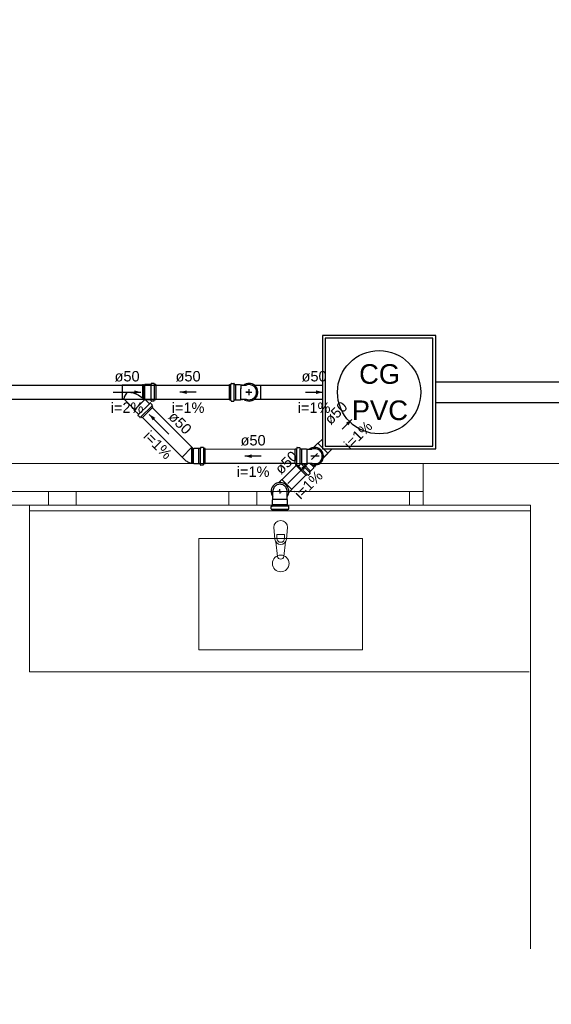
# Model space of a CAD drawing. Header units: millimetres. Extents: x -27714 to -5776, y 5810 to 9208.
# Tile 13 of 256: x -25716 to -25709, y 7023 to 7037. Entities that reach past the tile are written whole.
import ezdxf

# ---------------------------------------------------------------- set-up
doc = ezdxf.new("R2010")
doc.units = ezdxf.units.MM
for name, color, linetype, lineweight in [('CV-Condutos', 1, 'Continuous', 13), ('CV-Textos conduto', 7, 'Continuous', 25), ('TQ-Condutos', 3, 'Continuous', 30), ('TQ-Textos conduto', 7, 'Continuous', 25)]:
    doc.layers.add(name, color=color, linetype=linetype, lineweight=lineweight)
for name, color, linetype in [('CV-Sentido conduto', 9, 'Continuous'), ('HIDRO', 5, 'Continuous'), ('Simbolos', 5, 'Continuous'), ('Simbolos_int', 2, 'Continuous'), ('TEXTO', 7, 'Continuous'), ('TEXTO @ 100', 7, 'Continuous'), ('TEXTO @ 200', 7, 'Continuous'), ('TQ-Sentido conduto', 9, 'Continuous')]:
    doc.layers.add(name, color=color, linetype=linetype)
doc.styles.add('Arial', font='arial.ttf')

# ---------------------------------------------------------------- blocks, each defined once
blk = doc.blocks.new('SIMBOLO NOMENCLATURA')
at = {"linetype": 'Continuous'}
blk.add_circle((-30, 0), 30, dxfattribs=at)
blk = doc.blocks.new('*U147')
at = {"layer": 'TEXTO @ 100', "linetype": 'Continuous', "xscale": 20, "yscale": 20, "zscale": 20}
blk.add_blockref('SIMBOLO NOMENCLATURA', (-25314.228, 7009.918), dxfattribs=at)
at = {"layer": 'TEXTO @ 200', "linetype": 'Continuous', "xscale": 40, "yscale": 40, "zscale": 40}
blk.add_blockref('SIMBOLO NOMENCLATURA', (-25314.228, 7009.918), dxfattribs=at)
blk = doc.blocks.new('*U151')
at = {"layer": 'TEXTO @ 100', "linetype": 'Continuous', "xscale": 20, "yscale": 20, "zscale": 20}
blk.add_blockref('SIMBOLO NOMENCLATURA', (-25312.564, 7079.25), dxfattribs=at)
at = {"layer": 'TEXTO @ 200', "linetype": 'Continuous', "xscale": 40, "yscale": 40, "zscale": 40}
blk.add_blockref('SIMBOLO NOMENCLATURA', (-25312.564, 7079.25), dxfattribs=at)
blk = doc.blocks.new('*U155')
at = {"layer": 'TEXTO @ 200', "linetype": 'Continuous', "xscale": 40, "yscale": 40, "zscale": 40}
blk.add_blockref('SIMBOLO NOMENCLATURA', (-23654.527, 7584.979), dxfattribs=at)
blk = doc.blocks.new('*U159')
at = {"layer": 'TEXTO @ 200', "linetype": 'Continuous', "xscale": 40, "yscale": 40, "zscale": 40}
blk.add_blockref('SIMBOLO NOMENCLATURA', (-23783.068, 7189.489), dxfattribs=at)

msp = doc.modelspace()

# ---------------------------------------------------------------- hatches: boundary and pattern name
at = {"layer": 'CV-Sentido conduto', "linetype": 'Continuous'}
for points in [[(-25714.037, 7031.9773), (-25713.9404, 7031.9515), (-25713.9404, 7032.0032)], [(-25714.4797, 7031.6578), (-25714.4297, 7031.5712), (-25714.3931, 7031.6078)], [(-25713.1017, 7031.0554), (-25713.0051, 7031.0296), (-25713.0051, 7031.0813)]]:
    msp.add_hatch(color=256, dxfattribs=at).paths.add_polyline_path(points)
at = {"layer": 'TQ-Sentido conduto', "linetype": 'Continuous'}
for points in [[(-25714.5993, 7031.9773), (-25714.6959, 7032.0032), (-25714.6959, 7031.9515)], [(-25711.9781, 7031.9773), (-25712.0747, 7032.0032), (-25712.0747, 7031.9515)], [(-25711.5589, 7031.5859), (-25711.6455, 7031.5359), (-25711.6089, 7031.4993)], [(-25712.2012, 7030.9436), (-25712.2878, 7030.8936), (-25712.2512, 7030.857)]]:
    msp.add_hatch(color=256, dxfattribs=at).paths.add_polyline_path(points)

# ---------------------------------------------------------------- linework, layer by layer
at = {"color": 7, "linetype": 'Continuous', "lineweight": 0}
for p, q in [((-25722.3821, 7030.9489), (-25707.7359, 7030.9489)), ((-25710.5312, 7030.3489), (-25710.5312, 7030.9489)), ((-25710.5312, 7030.3489), (-25710.5312, 7030.9489)), ((-25720.9312, 7030.5489), (-25710.5312, 7030.5489)), ((-25715.9312, 7030.3489), (-25715.9312, 7030.5489)), ((-25715.5312, 7030.5489), (-25715.5312, 7030.3489)), ((-25713.3312, 7030.3489), (-25713.3312, 7030.5489)), ((-25712.9312, 7030.5489), (-25712.9312, 7030.3489)), ((-25710.7312, 7030.3489), (-25710.7312, 7030.5489)), ((-25710.5312, 7030.3489), (-25720.9312, 7030.3489)), ((-25716.2059, 7030.3489), (-25708.9859, 7030.3489)), ((-25716.2059, 7027.9489), (-25716.2059, 7030.3489)), ((-25708.9859, 7023.96), (-25708.9859, 7030.3489)), ((-25708.9859, 7027.9489), (-25708.9859, 7030.3489)), ((-25716.2059, 7030.2689), (-25708.9859, 7030.2689)), ((-25716.2059, 7027.9489), (-25709.0059, 7027.9489))]:
    msp.add_line(p, q, dxfattribs=at)
at = {"color": 83, "linetype": 'Continuous', "lineweight": 0}
for p, q in [((-25708.9859, 7030.3489), (-25726.3859, 7030.3489)), ((-25708.9859, 7023.96), (-25708.9859, 7030.3489))]:
    msp.add_line(p, q, dxfattribs=at)
at = {"color": 7, "linetype": 'Continuous', "lineweight": 0}
msp.add_lwpolyline([(-25710.5312, 7030.3489), (-25708.9859, 7030.3489)], dxfattribs=at)
at = {"layer": 'CV-Condutos'}
for p, q in [((-25714.8683, 7032.0773), (-25728.5821, 7032.0773)), ((-25713.3253, 7032.0773), (-25714.3863, 7032.0773)), ((-25714.8683, 7031.8773), (-25728.5821, 7031.8773)), ((-25713.8649, 7031.1844), (-25714.4368, 7031.7563)), ((-25713.3253, 7031.8773), (-25714.3863, 7031.8773)), ((-25714.0063, 7031.043), (-25714.5782, 7031.6148)), ((-25712.3755, 7031.1554), (-25713.675, 7031.1554)), ((-25712.3755, 7030.9554), (-25713.675, 7030.9554))]:
    msp.add_line(p, q, dxfattribs=at)
at = {"layer": 'CV-Sentido conduto'}
for points in [[(-25713.8033, 7031.9773), (-25714.037, 7031.9773)], [(-25714.1969, 7031.375), (-25714.4797, 7031.6578)], [(-25712.865, 7031.0554), (-25713.1017, 7031.0554)]]:
    msp.add_lwpolyline(points, dxfattribs=at)
at = {"layer": 'HIDRO', "linetype": 'Continuous', "lineweight": 0}
for p, q in [((-25712.6859, 7030.0289), (-25712.6699, 7029.8611)), ((-25712.6403, 7029.8698), (-25712.6403, 7029.9293)), ((-25712.6403, 7029.9293), (-25712.5315, 7029.9293)), ((-25712.5315, 7029.9293), (-25712.5315, 7029.8698)), ((-25712.5019, 7029.8611), (-25712.4859, 7030.0289)), ((-25711.4059, 7029.8689), (-25713.7659, 7029.8689)), ((-25713.7659, 7029.8689), (-25713.7659, 7028.2689)), ((-25712.6568, 7029.823), (-25712.6303, 7029.6113)), ((-25712.5415, 7029.6113), (-25712.5149, 7029.823)), ((-25711.4059, 7028.2689), (-25711.4059, 7029.8689)), ((-25713.7659, 7028.2689), (-25711.4059, 7028.2689))]:
    msp.add_line(p, q, dxfattribs=at)
msp.add_circle((-25712.5859, 7029.5106), 0.12, dxfattribs=at)
for centre, radius, start, end in [((-25712.5859, 7030.0289), 0.1, 0, 180), ((-25712.5859, 7029.8687), 0.0843, 185.16961, 354.83041), ((-25712.5859, 7029.8698), 0.0544, 180, 0), ((-25712.5859, 7029.6169), 0.0447, 187.13892, 352.86108)]:
    msp.add_arc(centre, radius, start, end, dxfattribs=at)
at = {"layer": 'Simbolos'}
for p, q in [((-25714.5757, 7032.0787), (-25714.8683, 7032.0787)), ((-25714.8683, 7032.0787), (-25714.8683, 7031.8759)), ((-25714.5757, 7032.0787), (-25714.5752, 7032.0847)), ((-25714.5634, 7032.0847), (-25714.5752, 7032.0847)), ((-25714.5629, 7032.0787), (-25714.5634, 7032.0847)), ((-25714.5525, 7032.0787), (-25714.5629, 7032.0787)), ((-25714.5453, 7032.0859), (-25714.5525, 7032.0787)), ((-25714.4781, 7032.0859), (-25714.5453, 7032.0859)), ((-25714.4773, 7032.0867), (-25714.4781, 7032.0859)), ((-25714.4586, 7032.0867), (-25714.4773, 7032.0867)), ((-25714.4537, 7032.1009), (-25714.4546, 7032.0904)), ((-25714.4147, 7032.1045), (-25714.4497, 7032.1045)), ((-25714.4108, 7032.1016), (-25714.4076, 7032.0897)), ((-25714.3863, 7032.0867), (-25714.4037, 7032.0867)), ((-25714.3863, 7032.0867), (-25714.3863, 7031.8679)), ((-25713.3253, 7031.8677), (-25713.3253, 7032.0865)), ((-25713.3253, 7032.0865), (-25713.3079, 7032.0865)), ((-25713.3009, 7032.1014), (-25713.304, 7032.0895)), ((-25713.297, 7032.1043), (-25713.2619, 7032.1043)), ((-25713.2579, 7032.1007), (-25713.257, 7032.0902)), ((-25713.253, 7032.0865), (-25713.2343, 7032.0865)), ((-25713.2343, 7032.0865), (-25713.2335, 7032.0857)), ((-25713.2335, 7032.0857), (-25713.1663, 7032.0857)), ((-25713.1663, 7032.0857), (-25713.1591, 7032.0785)), ((-25713.1591, 7032.0785), (-25713.0793, 7032.0785)), ((-25713.1487, 7032.0785), (-25713.1482, 7032.0845)), ((-25713.1487, 7032.0785), (-25713.1482, 7032.0845)), ((-25713.1482, 7032.0845), (-25713.1423, 7032.0845)), ((-25713.1482, 7032.0845), (-25713.1365, 7032.0845)), ((-25713.1359, 7032.0785), (-25713.1365, 7032.0845)), ((-25712.964, 7032.0785), (-25712.8733, 7032.0785)), ((-25714.8428, 7031.8759), (-25714.8683, 7031.8759)), ((-25714.6962, 7031.7318), (-25714.8386, 7031.8742)), ((-25714.4297, 7031.7634), (-25714.5843, 7031.6087)), ((-25714.4807, 7031.8145), (-25714.5282, 7031.8619)), ((-25714.4781, 7031.8687), (-25714.5253, 7031.8687)), ((-25714.4773, 7031.8679), (-25714.4781, 7031.8687)), ((-25714.4586, 7031.8679), (-25714.4773, 7031.8679)), ((-25714.4673, 7031.821), (-25714.4753, 7031.8142)), ((-25714.4371, 7031.796), (-25714.4619, 7031.8208)), ((-25714.4537, 7031.8538), (-25714.4546, 7031.8643)), ((-25714.4147, 7031.8501), (-25714.4497, 7031.8501)), ((-25714.4365, 7031.7911), (-25714.4426, 7031.7805)), ((-25714.4297, 7031.7634), (-25714.4419, 7031.7757)), ((-25714.4108, 7031.8531), (-25714.4076, 7031.865)), ((-25714.3863, 7031.8679), (-25714.4037, 7031.8679)), ((-25713.3253, 7031.8677), (-25713.3079, 7031.8677)), ((-25713.3009, 7031.8529), (-25713.304, 7031.8648)), ((-25713.297, 7031.8499), (-25713.2619, 7031.8499)), ((-25713.2579, 7031.8536), (-25713.257, 7031.8641)), ((-25713.253, 7031.8677), (-25713.2343, 7031.8677)), ((-25713.2343, 7031.8677), (-25713.2335, 7031.8685)), ((-25713.2335, 7031.8685), (-25713.1663, 7031.8685)), ((-25713.1663, 7031.8685), (-25713.1591, 7031.8757)), ((-25713.1591, 7031.8757), (-25713.0817, 7031.8757)), ((-25713.1487, 7031.8757), (-25713.1482, 7031.8697)), ((-25713.1482, 7031.8697), (-25713.1365, 7031.8697)), ((-25713.1359, 7031.8757), (-25713.1365, 7031.8697)), ((-25712.9641, 7031.8757), (-25712.8733, 7031.8757)), ((-25714.6962, 7031.7205), (-25714.6962, 7031.7318)), ((-25714.6355, 7031.6597), (-25714.6962, 7031.7205)), ((-25714.642, 7031.6463), (-25714.6352, 7031.6543)), ((-25714.617, 7031.6161), (-25714.6417, 7031.6409)), ((-25714.6121, 7031.6155), (-25714.6015, 7031.6216)), ((-25714.5843, 7031.6087), (-25714.5967, 7031.621)), ((-25713.8411, 7031.1626), (-25713.8639, 7031.1854)), ((-25713.7423, 7031.179), (-25713.7432, 7031.1685)), ((-25713.7033, 7031.1826), (-25713.7383, 7031.1826)), ((-25713.6994, 7031.1797), (-25713.6962, 7031.1678)), ((-25712.3511, 7031.1785), (-25712.3542, 7031.1666)), ((-25712.3472, 7031.1814), (-25712.3121, 7031.1814)), ((-25712.3081, 7031.1778), (-25712.3072, 7031.1673)), ((-25712.1129, 7031.1802), (-25712.0487, 7031.2444)), ((-25713.9721, 7031.0068), (-25714.0073, 7031.042)), ((-25713.834, 7031.164), (-25713.8354, 7031.1626)), ((-25713.7668, 7031.164), (-25713.834, 7031.164)), ((-25713.766, 7031.1648), (-25713.7668, 7031.164)), ((-25713.7472, 7031.1648), (-25713.766, 7031.1648)), ((-25713.675, 7031.1648), (-25713.6924, 7031.1648)), ((-25713.675, 7030.946), (-25713.675, 7031.1648)), ((-25712.3755, 7030.9448), (-25712.3755, 7031.1636)), ((-25712.3755, 7031.1636), (-25712.3581, 7031.1636)), ((-25712.3032, 7031.1636), (-25712.2845, 7031.1636)), ((-25712.2845, 7031.1636), (-25712.2837, 7031.1628)), ((-25712.2837, 7031.1628), (-25712.2165, 7031.1628)), ((-25712.2165, 7031.1628), (-25712.2093, 7031.1557)), ((-25712.2093, 7031.1557), (-25712.1366, 7031.1557)), ((-25711.9695, 7031.0368), (-25711.9053, 7031.101)), ((-25713.8644, 7030.954), (-25713.8638, 7030.948)), ((-25713.8521, 7030.948), (-25713.8638, 7030.948)), ((-25713.8516, 7030.954), (-25713.8521, 7030.948)), ((-25713.8412, 7030.954), (-25713.8516, 7030.954)), ((-25713.834, 7030.9468), (-25713.8412, 7030.954)), ((-25713.7668, 7030.9468), (-25713.834, 7030.9468)), ((-25713.766, 7030.946), (-25713.7668, 7030.9468)), ((-25713.7472, 7030.946), (-25713.766, 7030.946)), ((-25713.7423, 7030.9319), (-25713.7432, 7030.9424)), ((-25713.7033, 7030.9282), (-25713.7383, 7030.9282)), ((-25713.6994, 7030.9312), (-25713.6962, 7030.9431)), ((-25713.675, 7030.946), (-25713.6924, 7030.946)), ((-25712.3755, 7030.9448), (-25712.3581, 7030.9448)), ((-25712.374, 7030.9305), (-25712.3617, 7030.9428)), ((-25712.2193, 7030.7758), (-25712.374, 7030.9305)), ((-25712.3511, 7030.93), (-25712.3543, 7030.9419)), ((-25712.3472, 7030.927), (-25712.3121, 7030.927)), ((-25712.3081, 7030.9307), (-25712.3072, 7030.9412)), ((-25712.3032, 7030.9448), (-25712.2845, 7030.9448)), ((-25712.2845, 7030.9448), (-25712.2837, 7030.9456)), ((-25712.2837, 7030.9456), (-25712.2165, 7030.9456)), ((-25712.2165, 7030.9456), (-25712.2093, 7030.9529)), ((-25712.2093, 7030.9529), (-25712.1366, 7030.9529)), ((-25712.1074, 7030.8989), (-25712.0781, 7030.9282)), ((-25712.1074, 7030.8888), (-25712.1074, 7030.8989)), ((-25712.1, 7030.9063), (-25712.0954, 7030.9024)), ((-25712.0954, 7030.9024), (-25712.0871, 7030.9107)), ((-25712.091, 7030.9153), (-25712.0871, 7030.9107)), ((-25712.2193, 7030.7758), (-25712.2069, 7030.7881)), ((-25712.1915, 7030.7826), (-25712.2021, 7030.7887)), ((-25712.1866, 7030.7832), (-25712.1619, 7030.808)), ((-25712.1616, 7030.8134), (-25712.1684, 7030.8215)), ((-25712.1681, 7030.8269), (-25712.1549, 7030.8401)), ((-25712.1549, 7030.8412), (-25712.1074, 7030.8888)), ((-25712.1549, 7030.8401), (-25712.1549, 7030.8412)), ((-25712.6132, 7030.6749), (-25712.5705, 7030.7176)), ((-25712.6973, 7030.4351), (-25712.6973, 7030.5361)), ((-25712.4945, 7030.4351), (-25712.4945, 7030.5361)), ((-25712.4698, 7030.5315), (-25712.4271, 7030.5742)), ((-25712.723, 7030.2972), (-25712.723, 7030.3323)), ((-25712.7194, 7030.3363), (-25712.7089, 7030.3372)), ((-25712.7053, 7030.3599), (-25712.7045, 7030.3607)), ((-25712.7053, 7030.3412), (-25712.7053, 7030.3599)), ((-25712.7045, 7030.4279), (-25712.6973, 7030.4351)), ((-25712.7045, 7030.3607), (-25712.7045, 7030.4279)), ((-25712.4872, 7030.4279), (-25712.4945, 7030.4351)), ((-25712.4872, 7030.3607), (-25712.4872, 7030.4279)), ((-25712.4864, 7030.3599), (-25712.4872, 7030.3607)), ((-25712.4864, 7030.3412), (-25712.4864, 7030.3599)), ((-25712.4723, 7030.3363), (-25712.4828, 7030.3372)), ((-25712.4687, 7030.2972), (-25712.4687, 7030.3323)), ((-25712.7201, 7030.2934), (-25712.7082, 7030.2902)), ((-25712.7053, 7030.2689), (-25712.7053, 7030.2863)), ((-25712.4864, 7030.2689), (-25712.7053, 7030.2689)), ((-25712.4864, 7030.2689), (-25712.4864, 7030.2863)), ((-25712.4716, 7030.2934), (-25712.4835, 7030.2902))]:
    msp.add_line(p, q, dxfattribs=at)
for points in [[(-25711.9834, 7031.1613), (-25710.3514, 7031.1613), (-25710.3514, 7032.7933), (-25711.9834, 7032.7933), (-25711.9834, 7031.1613), (-25711.9834, 7031.1613)], [(-25714.4586, 7032.0867), (-25714.4579, 7032.0868), (-25714.4573, 7032.087), (-25714.4567, 7032.0872), (-25714.4561, 7032.0876), (-25714.4556, 7032.088), (-25714.4552, 7032.0885), (-25714.4549, 7032.0891), (-25714.4547, 7032.0897), (-25714.4546, 7032.0904)], [(-25714.4497, 7032.1045), (-25714.4504, 7032.1045), (-25714.451, 7032.1043), (-25714.4516, 7032.1041), (-25714.4521, 7032.1037), (-25714.4526, 7032.1033), (-25714.453, 7032.1027), (-25714.4534, 7032.1022), (-25714.4536, 7032.1015), (-25714.4537, 7032.1009)], [(-25714.4108, 7032.1016), (-25714.411, 7032.1021), (-25714.4113, 7032.1026), (-25714.4116, 7032.1031), (-25714.412, 7032.1035), (-25714.4125, 7032.1039), (-25714.413, 7032.1042), (-25714.4135, 7032.1044), (-25714.4141, 7032.1045), (-25714.4147, 7032.1045)], [(-25714.4076, 7032.0897), (-25714.4074, 7032.0892), (-25714.4071, 7032.0886), (-25714.4068, 7032.0882), (-25714.4064, 7032.0878), (-25714.4059, 7032.0874), (-25714.4054, 7032.0871), (-25714.4049, 7032.0869), (-25714.4043, 7032.0868), (-25714.4037, 7032.0867)], [(-25713.3079, 7032.0865), (-25713.3073, 7032.0866), (-25713.3067, 7032.0867), (-25713.3062, 7032.0869), (-25713.3057, 7032.0872), (-25713.3052, 7032.0876), (-25713.3048, 7032.088), (-25713.3045, 7032.0884), (-25713.3042, 7032.089), (-25713.304, 7032.0895)], [(-25713.297, 7032.1043), (-25713.2976, 7032.1043), (-25713.2981, 7032.1042), (-25713.2987, 7032.104), (-25713.2992, 7032.1037), (-25713.2996, 7032.1033), (-25713.3, 7032.1029), (-25713.3004, 7032.1024), (-25713.3006, 7032.1019), (-25713.3008, 7032.1014)], [(-25713.2579, 7032.1007), (-25713.2581, 7032.1013), (-25713.2583, 7032.102), (-25713.2586, 7032.1025), (-25713.259, 7032.1031), (-25713.2595, 7032.1035), (-25713.26, 7032.1039), (-25713.2606, 7032.1041), (-25713.2613, 7032.1043), (-25713.2619, 7032.1043)], [(-25713.257, 7032.0902), (-25713.2569, 7032.0895), (-25713.2567, 7032.0889), (-25713.2564, 7032.0883), (-25713.256, 7032.0878), (-25713.2555, 7032.0874), (-25713.2549, 7032.087), (-25713.2543, 7032.0868), (-25713.2537, 7032.0866), (-25713.253, 7032.0865)], [(-25713.0822, 7031.8759), (-25713.0671, 7031.8711), (-25713.0515, 7031.8684), (-25713.0357, 7031.8681), (-25713.0199, 7031.87), (-25713.0047, 7031.8742), (-25712.9902, 7031.8805), (-25712.9767, 7031.8889), (-25712.9646, 7031.8991), (-25712.9541, 7031.911), (-25712.9455, 7031.9242), (-25712.9388, 7031.9386), (-25712.9343, 7031.9538), (-25712.932, 7031.9694), (-25712.932, 7031.9853), (-25712.9343, 7032.0009), (-25712.9388, 7032.0161), (-25712.9455, 7032.0305), (-25712.9541, 7032.0437), (-25712.9646, 7032.0556), (-25712.9767, 7032.0658), (-25712.9902, 7032.0742), (-25713.0047, 7032.0805), (-25713.0199, 7032.0847), (-25713.0357, 7032.0866), (-25713.0515, 7032.0862), (-25713.0671, 7032.0836), (-25713.0822, 7032.0787)], [(-25714.8386, 7031.8742), (-25714.839, 7031.8745), (-25714.8394, 7031.8749), (-25714.8398, 7031.8751), (-25714.8403, 7031.8754), (-25714.8408, 7031.8756), (-25714.8413, 7031.8757), (-25714.8418, 7031.8758), (-25714.8423, 7031.8759), (-25714.8428, 7031.8759)], [(-25714.5253, 7031.8687), (-25714.5259, 7031.8687), (-25714.5264, 7031.8686), (-25714.5269, 7031.8684), (-25714.5273, 7031.8682), (-25714.5278, 7031.8679), (-25714.5282, 7031.8676), (-25714.5285, 7031.8672), (-25714.5288, 7031.8667), (-25714.529, 7031.8663), (-25714.5292, 7031.8658), (-25714.5293, 7031.8653), (-25714.5293, 7031.8647), (-25714.5293, 7031.8642), (-25714.5292, 7031.8637), (-25714.529, 7031.8632), (-25714.5288, 7031.8627), (-25714.5285, 7031.8623), (-25714.5282, 7031.8619)], [(-25714.4807, 7031.8145), (-25714.4802, 7031.814), (-25714.4797, 7031.8137), (-25714.479, 7031.8135), (-25714.4784, 7031.8133), (-25714.4777, 7031.8133), (-25714.4771, 7031.8134), (-25714.4765, 7031.8136), (-25714.4759, 7031.8139), (-25714.4753, 7031.8142)], [(-25714.4619, 7031.8208), (-25714.4624, 7031.8212), (-25714.4629, 7031.8215), (-25714.4635, 7031.8218), (-25714.4642, 7031.8219), (-25714.4649, 7031.8219), (-25714.4655, 7031.8219), (-25714.4661, 7031.8217), (-25714.4667, 7031.8214), (-25714.4673, 7031.821)], [(-25714.4546, 7031.8643), (-25714.4547, 7031.8649), (-25714.4549, 7031.8656), (-25714.4552, 7031.8661), (-25714.4556, 7031.8667), (-25714.4561, 7031.8671), (-25714.4567, 7031.8675), (-25714.4573, 7031.8677), (-25714.4579, 7031.8679), (-25714.4586, 7031.8679)], [(-25714.4537, 7031.8538), (-25714.4536, 7031.8531), (-25714.4534, 7031.8525), (-25714.453, 7031.8519), (-25714.4526, 7031.8514), (-25714.4521, 7031.851), (-25714.4516, 7031.8506), (-25714.451, 7031.8504), (-25714.4504, 7031.8502), (-25714.4497, 7031.8501)], [(-25714.4426, 7031.7805), (-25714.4429, 7031.78), (-25714.443, 7031.7794), (-25714.4431, 7031.7788), (-25714.4431, 7031.7783), (-25714.4431, 7031.7777), (-25714.4429, 7031.7771), (-25714.4427, 7031.7766), (-25714.4423, 7031.7761), (-25714.442, 7031.7757)], [(-25714.4364, 7031.7911), (-25714.4362, 7031.7917), (-25714.436, 7031.7922), (-25714.4359, 7031.7928), (-25714.4359, 7031.7934), (-25714.436, 7031.7939), (-25714.4361, 7031.7945), (-25714.4364, 7031.795), (-25714.4367, 7031.7955), (-25714.4371, 7031.796)], [(-25714.4147, 7031.8501), (-25714.4141, 7031.8502), (-25714.4135, 7031.8503), (-25714.413, 7031.8505), (-25714.4125, 7031.8508), (-25714.412, 7031.8512), (-25714.4116, 7031.8516), (-25714.4113, 7031.852), (-25714.411, 7031.8526), (-25714.4108, 7031.8531)], [(-25714.4037, 7031.8679), (-25714.4043, 7031.8679), (-25714.4049, 7031.8678), (-25714.4054, 7031.8676), (-25714.4059, 7031.8673), (-25714.4064, 7031.8669), (-25714.4068, 7031.8665), (-25714.4071, 7031.866), (-25714.4074, 7031.8655), (-25714.4076, 7031.865)], [(-25713.304, 7031.8648), (-25713.3042, 7031.8653), (-25713.3045, 7031.8658), (-25713.3048, 7031.8663), (-25713.3052, 7031.8667), (-25713.3057, 7031.8671), (-25713.3062, 7031.8674), (-25713.3067, 7031.8676), (-25713.3073, 7031.8677), (-25713.3079, 7031.8677)], [(-25713.3008, 7031.8529), (-25713.3006, 7031.8524), (-25713.3004, 7031.8518), (-25713.3, 7031.8514), (-25713.2996, 7031.851), (-25713.2992, 7031.8506), (-25713.2987, 7031.8503), (-25713.2981, 7031.8501), (-25713.2976, 7031.85), (-25713.297, 7031.8499)], [(-25713.2619, 7031.8499), (-25713.2613, 7031.85), (-25713.2606, 7031.8502), (-25713.26, 7031.8504), (-25713.2595, 7031.8508), (-25713.259, 7031.8512), (-25713.2586, 7031.8517), (-25713.2583, 7031.8523), (-25713.2581, 7031.8529), (-25713.2579, 7031.8536)], [(-25713.253, 7031.8677), (-25713.2537, 7031.8677), (-25713.2543, 7031.8675), (-25713.2549, 7031.8673), (-25713.2555, 7031.8669), (-25713.256, 7031.8665), (-25713.2564, 7031.8659), (-25713.2567, 7031.8654), (-25713.2569, 7031.8647), (-25713.257, 7031.8641)], [(-25714.642, 7031.6463), (-25714.6424, 7031.6457), (-25714.6427, 7031.6451), (-25714.6429, 7031.6445), (-25714.6429, 7031.6439), (-25714.6429, 7031.6432), (-25714.6428, 7031.6426), (-25714.6425, 7031.6419), (-25714.6422, 7031.6414), (-25714.6418, 7031.6409)], [(-25714.6352, 7031.6544), (-25714.6349, 7031.6549), (-25714.6346, 7031.6555), (-25714.6344, 7031.6561), (-25714.6343, 7031.6568), (-25714.6343, 7031.6574), (-25714.6345, 7031.6581), (-25714.6347, 7031.6587), (-25714.635, 7031.6593), (-25714.6355, 7031.6598)], [(-25714.617, 7031.6161), (-25714.6165, 7031.6157), (-25714.616, 7031.6154), (-25714.6155, 7031.6151), (-25714.6149, 7031.615), (-25714.6144, 7031.6149), (-25714.6138, 7031.6149), (-25714.6132, 7031.615), (-25714.6127, 7031.6152), (-25714.6121, 7031.6154)], [(-25714.5967, 7031.621), (-25714.5971, 7031.6213), (-25714.5976, 7031.6217), (-25714.5981, 7031.6219), (-25714.5987, 7031.6221), (-25714.5993, 7031.6221), (-25714.5998, 7031.6221), (-25714.6004, 7031.622), (-25714.601, 7031.6219), (-25714.6015, 7031.6216)], [(-25713.7383, 7031.1826), (-25713.739, 7031.1826), (-25713.7396, 7031.1824), (-25713.7402, 7031.1822), (-25713.7408, 7031.1818), (-25713.7413, 7031.1814), (-25713.7417, 7031.1808), (-25713.742, 7031.1803), (-25713.7422, 7031.1796), (-25713.7423, 7031.179)], [(-25713.6994, 7031.1797), (-25713.6996, 7031.1802), (-25713.6999, 7031.1807), (-25713.7002, 7031.1812), (-25713.7006, 7031.1816), (-25713.7011, 7031.182), (-25713.7016, 7031.1823), (-25713.7021, 7031.1825), (-25713.7027, 7031.1826), (-25713.7033, 7031.1826)], [(-25712.3472, 7031.1814), (-25712.3478, 7031.1814), (-25712.3483, 7031.1813), (-25712.3489, 7031.1811), (-25712.3494, 7031.1808), (-25712.3498, 7031.1804), (-25712.3502, 7031.18), (-25712.3506, 7031.1795), (-25712.3509, 7031.179), (-25712.351, 7031.1785)], [(-25712.3081, 7031.1778), (-25712.3082, 7031.1784), (-25712.3085, 7031.1791), (-25712.3088, 7031.1796), (-25712.3092, 7031.1801), (-25712.3097, 7031.1806), (-25712.3102, 7031.181), (-25712.3108, 7031.1812), (-25712.3115, 7031.1814), (-25712.3121, 7031.1814)], [(-25713.8411, 7031.1626), (-25713.8405, 7031.1621), (-25713.8399, 7031.1618), (-25713.8393, 7031.1615), (-25713.8386, 7031.1614), (-25713.8379, 7031.1614), (-25713.8372, 7031.1615), (-25713.8365, 7031.1618), (-25713.8359, 7031.1621), (-25713.8354, 7031.1626)], [(-25713.7472, 7031.1648), (-25713.7466, 7031.1649), (-25713.7459, 7031.1651), (-25713.7453, 7031.1653), (-25713.7448, 7031.1657), (-25713.7443, 7031.1661), (-25713.7439, 7031.1666), (-25713.7436, 7031.1672), (-25713.7434, 7031.1678), (-25713.7433, 7031.1685)], [(-25713.6962, 7031.1678), (-25713.696, 7031.1673), (-25713.6958, 7031.1667), (-25713.6954, 7031.1663), (-25713.695, 7031.1659), (-25713.6946, 7031.1655), (-25713.694, 7031.1652), (-25713.6935, 7031.165), (-25713.6929, 7031.1649), (-25713.6924, 7031.1648)], [(-25712.3581, 7031.1636), (-25712.3575, 7031.1637), (-25712.357, 7031.1638), (-25712.3564, 7031.164), (-25712.3559, 7031.1643), (-25712.3554, 7031.1647), (-25712.355, 7031.1651), (-25712.3547, 7031.1655), (-25712.3544, 7031.1661), (-25712.3542, 7031.1666)], [(-25712.3072, 7031.1673), (-25712.3071, 7031.1666), (-25712.3069, 7031.166), (-25712.3066, 7031.1654), (-25712.3062, 7031.1649), (-25712.3057, 7031.1645), (-25712.3052, 7031.1641), (-25712.3046, 7031.1638), (-25712.3039, 7031.1637), (-25712.3033, 7031.1636)], [(-25712.1365, 7030.9529), (-25712.1215, 7030.948), (-25712.1059, 7030.9453), (-25712.09, 7030.945), (-25712.0743, 7030.9469), (-25712.059, 7030.9511), (-25712.0445, 7030.9574), (-25712.0311, 7030.9658), (-25712.019, 7030.976), (-25712.0085, 7030.9879), (-25711.9998, 7031.0011), (-25711.9932, 7031.0155), (-25711.9887, 7031.0307), (-25711.9864, 7031.0463), (-25711.9864, 7031.0622), (-25711.9887, 7031.0778), (-25711.9932, 7031.093), (-25711.9998, 7031.1074), (-25712.0085, 7031.1206), (-25712.019, 7031.1325), (-25712.0311, 7031.1427), (-25712.0445, 7031.1511), (-25712.059, 7031.1574), (-25712.0743, 7031.1616), (-25712.09, 7031.1635), (-25712.1059, 7031.1632), (-25712.1215, 7031.1605), (-25712.1365, 7031.1557)], [(-25713.9721, 7031.0068), (-25713.9621, 7030.9976), (-25713.9515, 7030.9892), (-25713.9403, 7030.9815), (-25713.9286, 7030.9747), (-25713.9164, 7030.9688), (-25713.9038, 7030.9637), (-25713.8909, 7030.9595), (-25713.8777, 7030.9563), (-25713.8644, 7030.954)], [(-25713.7433, 7030.9424), (-25713.7434, 7030.943), (-25713.7436, 7030.9437), (-25713.7439, 7030.9442), (-25713.7443, 7030.9448), (-25713.7448, 7030.9452), (-25713.7453, 7030.9456), (-25713.7459, 7030.9458), (-25713.7466, 7030.946), (-25713.7472, 7030.946)], [(-25713.7423, 7030.9319), (-25713.7422, 7030.9312), (-25713.742, 7030.9306), (-25713.7417, 7030.93), (-25713.7413, 7030.9295), (-25713.7408, 7030.9291), (-25713.7402, 7030.9287), (-25713.7396, 7030.9285), (-25713.739, 7030.9283), (-25713.7383, 7030.9282)], [(-25713.7033, 7030.9282), (-25713.7027, 7030.9283), (-25713.7021, 7030.9284), (-25713.7016, 7030.9286), (-25713.7011, 7030.9289), (-25713.7006, 7030.9293), (-25713.7002, 7030.9297), (-25713.6999, 7030.9301), (-25713.6996, 7030.9307), (-25713.6994, 7030.9312)], [(-25713.6924, 7030.946), (-25713.6929, 7030.946), (-25713.6935, 7030.9459), (-25713.694, 7030.9457), (-25713.6946, 7030.9454), (-25713.695, 7030.945), (-25713.6954, 7030.9446), (-25713.6958, 7030.9441), (-25713.696, 7030.9436), (-25713.6962, 7030.9431)], [(-25712.3617, 7030.9428), (-25712.3615, 7030.943), (-25712.3613, 7030.9432), (-25712.3612, 7030.9434), (-25712.361, 7030.9436), (-25712.3609, 7030.9438), (-25712.3608, 7030.9441), (-25712.3607, 7030.9443), (-25712.3606, 7030.9446), (-25712.3606, 7030.9448)], [(-25712.3542, 7030.9418), (-25712.3544, 7030.9424), (-25712.3547, 7030.9429), (-25712.355, 7030.9434), (-25712.3554, 7030.9438), (-25712.3559, 7030.9441), (-25712.3564, 7030.9444), (-25712.357, 7030.9446), (-25712.3575, 7030.9448), (-25712.3581, 7030.9448)], [(-25712.351, 7030.93), (-25712.3509, 7030.9294), (-25712.3506, 7030.9289), (-25712.3502, 7030.9284), (-25712.3498, 7030.928), (-25712.3494, 7030.9277), (-25712.3489, 7030.9274), (-25712.3483, 7030.9272), (-25712.3478, 7030.9271), (-25712.3472, 7030.927)], [(-25712.3121, 7030.927), (-25712.3115, 7030.9271), (-25712.3108, 7030.9273), (-25712.3102, 7030.9275), (-25712.3097, 7030.9279), (-25712.3092, 7030.9283), (-25712.3088, 7030.9288), (-25712.3085, 7030.9294), (-25712.3083, 7030.93), (-25712.3082, 7030.9307)], [(-25712.3033, 7030.9448), (-25712.3039, 7030.9448), (-25712.3046, 7030.9446), (-25712.3052, 7030.9444), (-25712.3057, 7030.944), (-25712.3062, 7030.9435), (-25712.3066, 7030.943), (-25712.3069, 7030.9425), (-25712.3071, 7030.9418), (-25712.3072, 7030.9412)], [(-25712.2021, 7030.7887), (-25712.2026, 7030.789), (-25712.2032, 7030.7891), (-25712.2038, 7030.7892), (-25712.2044, 7030.7892), (-25712.2049, 7030.7892), (-25712.2055, 7030.789), (-25712.206, 7030.7888), (-25712.2065, 7030.7884), (-25712.2069, 7030.7881)], [(-25712.1915, 7030.7826), (-25712.1909, 7030.7823), (-25712.1904, 7030.7821), (-25712.1898, 7030.782), (-25712.1892, 7030.782), (-25712.1887, 7030.7821), (-25712.1881, 7030.7823), (-25712.1876, 7030.7825), (-25712.1871, 7030.7828), (-25712.1866, 7030.7832)], [(-25712.1681, 7030.8269), (-25712.1686, 7030.8264), (-25712.1689, 7030.8258), (-25712.1691, 7030.8252), (-25712.1693, 7030.8246), (-25712.1693, 7030.8239), (-25712.1692, 7030.8232), (-25712.169, 7030.8226), (-25712.1688, 7030.822), (-25712.1684, 7030.8215)], [(-25712.1619, 7030.808), (-25712.1614, 7030.8085), (-25712.1611, 7030.809), (-25712.1609, 7030.8097), (-25712.1607, 7030.8103), (-25712.1607, 7030.811), (-25712.1608, 7030.8116), (-25712.161, 7030.8123), (-25712.1612, 7030.8128), (-25712.1616, 7030.8134)], [(-25712.4945, 7030.5361), (-25712.4937, 7030.5489), (-25712.4945, 7030.5618), (-25712.4969, 7030.5744), (-25712.5008, 7030.5866), (-25712.5063, 7030.5982), (-25712.5132, 7030.609), (-25712.5214, 7030.6189), (-25712.5307, 7030.6277), (-25712.5411, 7030.6352), (-25712.5523, 7030.6414), (-25712.5643, 7030.6461), (-25712.5767, 7030.6493), (-25712.5894, 7030.6509), (-25712.6023, 7030.6509), (-25712.615, 7030.6493), (-25712.6274, 7030.6461), (-25712.6394, 7030.6414), (-25712.6506, 7030.6352), (-25712.661, 7030.6277), (-25712.6703, 7030.6189), (-25712.6785, 7030.609), (-25712.6854, 7030.5982), (-25712.6909, 7030.5866), (-25712.6948, 7030.5744), (-25712.6972, 7030.5618), (-25712.6981, 7030.5489), (-25712.6973, 7030.5361)], [(-25712.7194, 7030.3362), (-25712.7201, 7030.3361), (-25712.7207, 7030.3359), (-25712.7213, 7030.3356), (-25712.7218, 7030.3352), (-25712.7222, 7030.3347), (-25712.7226, 7030.3341), (-25712.7228, 7030.3335), (-25712.723, 7030.3329), (-25712.7231, 7030.3322)], [(-25712.7089, 7030.3372), (-25712.7083, 7030.3373), (-25712.7077, 7030.3375), (-25712.7071, 7030.3378), (-25712.7066, 7030.3382), (-25712.7061, 7030.3387), (-25712.7058, 7030.3393), (-25712.7055, 7030.3399), (-25712.7053, 7030.3405), (-25712.7053, 7030.3412)], [(-25712.4864, 7030.3412), (-25712.4864, 7030.3405), (-25712.4862, 7030.3399), (-25712.486, 7030.3393), (-25712.4856, 7030.3387), (-25712.4851, 7030.3382), (-25712.4846, 7030.3378), (-25712.4841, 7030.3375), (-25712.4834, 7030.3373), (-25712.4828, 7030.3372)], [(-25712.4686, 7030.3322), (-25712.4687, 7030.3329), (-25712.4689, 7030.3335), (-25712.4691, 7030.3341), (-25712.4695, 7030.3347), (-25712.4699, 7030.3352), (-25712.4704, 7030.3356), (-25712.471, 7030.3359), (-25712.4716, 7030.3361), (-25712.4723, 7030.3362)], [(-25712.7231, 7030.2972), (-25712.723, 7030.2966), (-25712.7229, 7030.2961), (-25712.7227, 7030.2955), (-25712.7224, 7030.295), (-25712.722, 7030.2946), (-25712.7216, 7030.2942), (-25712.7212, 7030.2938), (-25712.7206, 7030.2936), (-25712.7201, 7030.2934)], [(-25712.7052, 7030.2863), (-25712.7053, 7030.2869), (-25712.7054, 7030.2874), (-25712.7056, 7030.288), (-25712.7059, 7030.2885), (-25712.7063, 7030.2889), (-25712.7067, 7030.2893), (-25712.7071, 7030.2897), (-25712.7077, 7030.29), (-25712.7082, 7030.2901)], [(-25712.4835, 7030.2901), (-25712.484, 7030.29), (-25712.4846, 7030.2897), (-25712.485, 7030.2893), (-25712.4854, 7030.2889), (-25712.4858, 7030.2885), (-25712.4861, 7030.288), (-25712.4863, 7030.2874), (-25712.4864, 7030.2869), (-25712.4865, 7030.2863)], [(-25712.4716, 7030.2934), (-25712.4711, 7030.2936), (-25712.4705, 7030.2938), (-25712.4701, 7030.2942), (-25712.4697, 7030.2946), (-25712.4693, 7030.295), (-25712.469, 7030.2955), (-25712.4688, 7030.2961), (-25712.4687, 7030.2966), (-25712.4686, 7030.2972)]]:
    msp.add_lwpolyline(points, dxfattribs=at)
at = {"layer": 'Simbolos_int'}
for p, q in [((-25714.5757, 7032.0787), (-25714.5757, 7031.8942)), ((-25714.5629, 7032.0787), (-25714.5629, 7031.8842)), ((-25714.5453, 7031.8727), (-25714.5453, 7032.0859)), ((-25714.4549, 7032.0867), (-25714.4549, 7031.8679)), ((-25714.4068, 7032.0867), (-25714.4068, 7031.8679)), ((-25713.3048, 7031.8677), (-25713.3048, 7032.0865)), ((-25713.2567, 7031.8677), (-25713.2567, 7032.0865)), ((-25713.2335, 7031.8685), (-25713.2335, 7032.0857)), ((-25713.1591, 7032.0785), (-25713.1591, 7032.0241)), ((-25713.1591, 7031.8757), (-25713.1591, 7032.0311)), ((-25712.8733, 7031.8757), (-25712.8733, 7032.0785)), ((-25714.5629, 7031.8842), (-25714.5757, 7031.8942)), ((-25713.0411, 7031.9773), (-25713.0862, 7031.9773)), ((-25713.0862, 7031.9773), (-25713.0001, 7031.9773)), ((-25713.0411, 7031.9359), (-25713.0411, 7032.0184)), ((-25714.6962, 7031.7205), (-25714.5444, 7031.8723)), ((-25714.4781, 7031.8119), (-25714.6329, 7031.6572)), ((-25714.4441, 7031.7779), (-25714.5988, 7031.6231)), ((-25713.8639, 7031.1854), (-25714.0073, 7031.042)), ((-25713.8644, 7030.954), (-25713.8644, 7031.185)), ((-25711.9053, 7031.101), (-25712.0487, 7031.2444)), ((-25713.8516, 7030.954), (-25713.8516, 7031.173)), ((-25713.8412, 7030.954), (-25713.8412, 7031.1626)), ((-25713.766, 7030.946), (-25713.766, 7031.1648)), ((-25713.7436, 7030.946), (-25713.7436, 7031.1648)), ((-25713.6954, 7030.946), (-25713.6954, 7031.1648)), ((-25712.355, 7030.9448), (-25712.355, 7031.1636)), ((-25712.3069, 7030.9448), (-25712.3069, 7031.1636)), ((-25712.2845, 7031.1636), (-25712.2845, 7030.9448)), ((-25712.2093, 7031.1557), (-25712.2093, 7030.9529)), ((-25712.0305, 7031.0554), (-25712.1519, 7031.0554)), ((-25712.0571, 7031.0926), (-25712.1397, 7031.01)), ((-25712.3535, 7030.9389), (-25712.3595, 7030.945)), ((-25712.2048, 7030.7902), (-25712.3416, 7030.927)), ((-25712.1707, 7030.8243), (-25712.2913, 7030.9448)), ((-25712.1549, 7030.8412), (-25712.2593, 7030.9456)), ((-25712.1074, 7030.8989), (-25712.1459, 7030.9374)), ((-25712.4271, 7030.5742), (-25712.5705, 7030.7176)), ((-25712.5959, 7030.5489), (-25712.6315, 7030.5489)), ((-25712.5959, 7030.5489), (-25712.5959, 7030.5791)), ((-25712.5959, 7030.5489), (-25712.5712, 7030.5489)), ((-25712.5959, 7030.5489), (-25712.5959, 7030.5202)), ((-25712.7053, 7030.3599), (-25712.4864, 7030.3599)), ((-25712.4864, 7030.3375), (-25712.7053, 7030.3375)), ((-25712.6973, 7030.4351), (-25712.4945, 7030.4351)), ((-25712.4864, 7030.2894), (-25712.7053, 7030.2894))]:
    msp.add_line(p, q, dxfattribs=at)
for points in [[(-25711.9434, 7031.2013), (-25710.3914, 7031.2013), (-25710.3914, 7032.7533), (-25711.9434, 7032.7533), (-25711.9434, 7031.2013), (-25711.9434, 7031.2013)], [(-25713.1179, 7031.8759), (-25713.1003, 7031.8647), (-25713.081, 7031.8566), (-25713.0607, 7031.8517), (-25713.0399, 7031.8501), (-25713.0191, 7031.8521), (-25712.9989, 7031.8573), (-25712.9798, 7031.8659), (-25712.9624, 7031.8774), (-25712.9471, 7031.8916), (-25712.9344, 7031.9081), (-25712.9245, 7031.9265), (-25712.9177, 7031.9463), (-25712.9143, 7031.9669), (-25712.9143, 7031.9878), (-25712.9177, 7032.0084), (-25712.9245, 7032.0282), (-25712.9344, 7032.0465), (-25712.9471, 7032.0631), (-25712.9624, 7032.0773), (-25712.9798, 7032.0888), (-25712.9989, 7032.0973), (-25713.0191, 7032.1026), (-25713.0399, 7032.1045), (-25713.0607, 7032.103), (-25713.081, 7032.0981), (-25713.1003, 7032.0899), (-25713.1179, 7032.0787)], [(-25714.8435, 7031.8759), (-25714.8365, 7031.9098), (-25714.8149, 7031.9491), (-25714.7959, 7031.9723)], [(-25714.7959, 7031.9723), (-25714.7794, 7031.9782), (-25714.7111, 7031.9689), (-25714.6409, 7031.94), (-25714.5757, 7031.8942)], [(-25714.5629, 7031.8842), (-25714.5536, 7031.8766), (-25714.5293, 7031.8649)], [(-25712.1723, 7030.9529), (-25712.1547, 7030.9417), (-25712.1354, 7030.9335), (-25712.1151, 7030.9286), (-25712.0943, 7030.9271), (-25712.0735, 7030.929), (-25712.0533, 7030.9343), (-25712.0342, 7030.9428), (-25712.0168, 7030.9543), (-25712.0015, 7030.9685), (-25711.9888, 7030.985), (-25711.9789, 7031.0034), (-25711.9721, 7031.0232), (-25711.9687, 7031.0438), (-25711.9687, 7031.0647), (-25711.9721, 7031.0853), (-25711.9789, 7031.1051), (-25711.9888, 7031.1235), (-25712.0015, 7031.14), (-25712.0168, 7031.1542), (-25712.0342, 7031.1657), (-25712.0533, 7031.1743), (-25712.0735, 7031.1795), (-25712.0943, 7031.1814), (-25712.1151, 7031.1799), (-25712.1354, 7031.175), (-25712.1547, 7031.1669), (-25712.1723, 7031.1557)], [(-25712.4945, 7030.4721), (-25712.4833, 7030.4897), (-25712.4751, 7030.509), (-25712.4702, 7030.5293), (-25712.4687, 7030.5501), (-25712.4706, 7030.5709), (-25712.4759, 7030.5911), (-25712.4844, 7030.6102), (-25712.4959, 7030.6276), (-25712.5101, 7030.6429), (-25712.5266, 7030.6556), (-25712.545, 7030.6655), (-25712.5648, 7030.6723), (-25712.5854, 7030.6757), (-25712.6063, 7030.6757), (-25712.6269, 7030.6723), (-25712.6467, 7030.6655), (-25712.6651, 7030.6556), (-25712.6816, 7030.6429), (-25712.6958, 7030.6276), (-25712.7073, 7030.6102), (-25712.7159, 7030.5911), (-25712.7211, 7030.5709), (-25712.723, 7030.5501), (-25712.7215, 7030.5293), (-25712.7166, 7030.509), (-25712.7085, 7030.4897), (-25712.6973, 7030.4721)]]:
    msp.add_lwpolyline(points, dxfattribs=at)
msp.add_circle((-25711.1674, 7031.9773), 0.6, dxfattribs=at)
at = {"layer": 'TQ-Condutos'}
for p, q in [((-25716.4884, 7032.0773), (-25713.3253, 7032.0773)), ((-25712.8733, 7032.0773), (-25711.9834, 7032.0773)), ((-25710.3514, 7032.1273), (-25700.7395, 7032.1273)), ((-25716.4884, 7031.8773), (-25713.3253, 7031.8773)), ((-25712.8733, 7031.8773), (-25711.9834, 7031.8773)), ((-25710.3514, 7031.8273), (-25700.7395, 7031.8273)), ((-25712.0452, 7031.241), (-25711.9834, 7031.3028)), ((-25711.97, 7031.0333), (-25711.842, 7031.1613)), ((-25712.5695, 7030.7166), (-25712.3648, 7030.9213)), ((-25712.4281, 7030.5752), (-25712.2234, 7030.7799))]:
    msp.add_line(p, q, dxfattribs=at)
at = {"layer": 'TQ-Sentido conduto'}
for points in [[(-25714.9992, 7031.9773), (-25714.5993, 7031.9773)], [(-25712.2304, 7031.9773), (-25711.9781, 7031.9773)], [(-25711.6979, 7031.4469), (-25711.5589, 7031.5859)], [(-25712.484, 7030.6608), (-25712.2012, 7030.9436)]]:
    msp.add_lwpolyline(points, dxfattribs=at)

# ---------------------------------------------------------------- block references
at = {"layer": 'TEXTO'}
for name in ['*U155', '*U159', '*U151', '*U147']:
    msp.add_blockref(name, (0, 0), dxfattribs=at)

# ---------------------------------------------------------------- texts
at = {"layer": 'CV-Textos conduto', "char_height": 0.15, "attachment_point": 8, "line_spacing_factor": 0.6, "style": 'Arial'}
for s, insert, width in [('ø50', (-25713.9202, 7032.1278), 0.722104), ('i=1%', (-25713.9202, 7031.6778), 0.943445), ('ø50', (-25712.9833, 7031.2059), 0.722104), ('i=1%', (-25712.9833, 7030.7559), 0.943445)]:
    msp.add_mtext(s, dxfattribs=dict(at, insert=insert, width=width))
at = {"layer": 'CV-Textos conduto', "char_height": 0.15, "attachment_point": 8, "rotation": 314.99989, "line_spacing_factor": 0.6, "style": 'Arial'}
for s, insert, width in [('ø50', (-25714.0905, 7031.4814), 0.722104), ('i=1%', (-25714.4087, 7031.1632), 0.943445)]:
    msp.add_mtext(s, dxfattribs=dict(at, insert=insert, width=width))
at = {"layer": 'Simbolos', "char_height": 0.2824, "attachment_point": 7, "line_spacing_factor": 0.6, "style": 'Arial'}
for s, insert, width in [('CG', (-25711.4556, 7032.094), 1.183841), ('PVC', (-25711.5621, 7031.5712), 1.622939)]:
    msp.add_mtext(s, dxfattribs=dict(at, insert=insert, width=width))
at = {"layer": 'TQ-Textos conduto', "char_height": 0.15, "attachment_point": 8, "line_spacing_factor": 0.6, "style": 'Arial'}
for s, insert, width in [('ø50', (-25714.7993, 7032.1278), 0.722104), ('ø50', (-25712.1043, 7032.1278), 0.722104), ('i=2%', (-25714.7993, 7031.6778), 0.943445), ('i=1%', (-25712.1043, 7031.6778), 0.943445)]:
    msp.add_mtext(s, dxfattribs=dict(at, insert=insert, width=width))
at = {"layer": 'TQ-Textos conduto', "char_height": 0.15, "attachment_point": 8, "rotation": 45.00011, "line_spacing_factor": 0.6, "style": 'Arial'}
for s, insert, width in [('ø50', (-25711.7348, 7031.6228), 0.722104), ('i=1%', (-25711.4166, 7031.3046), 0.943445), ('ø50', (-25712.449, 7030.9086), 0.722104), ('i=1%', (-25712.1308, 7030.5904), 0.943445)]:
    msp.add_mtext(s, dxfattribs=dict(at, insert=insert, width=width))

doc.saveas('drawing.dxf')
